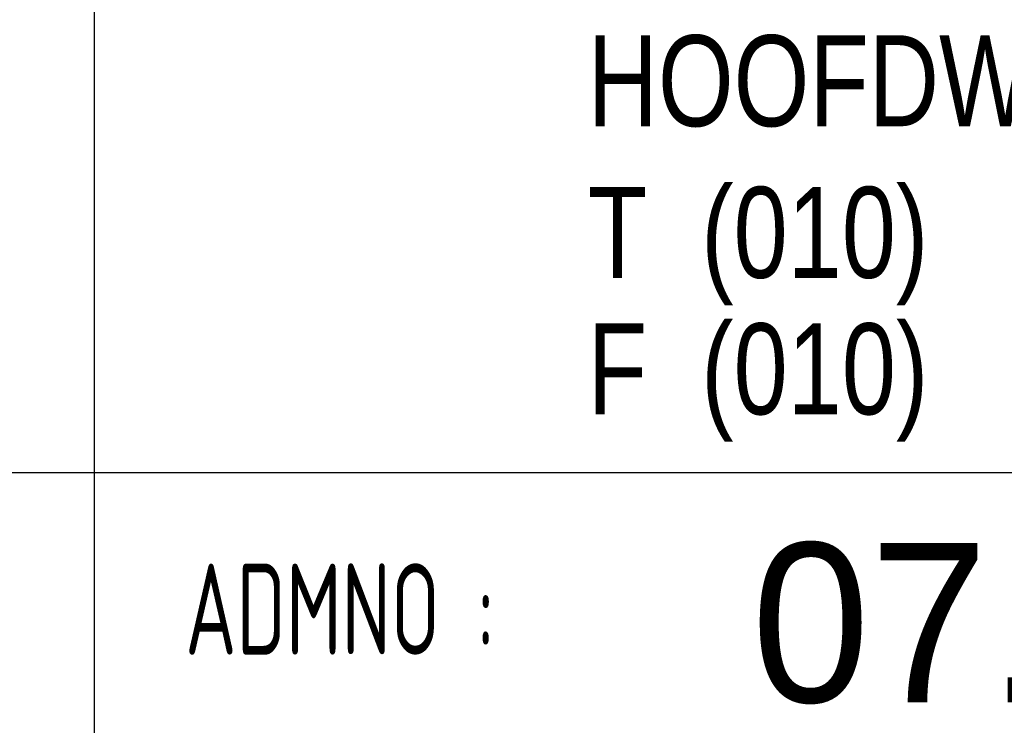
# Model space of a CAD drawing. Extents: x 0 to 86265, y 0 to 29700.
# Tile 27 of 42: x 77611 to 79776, y 3335 to 4886. Entities that reach past the tile are written whole.
import ezdxf
from ezdxf.enums import TextEntityAlignment as Align

# ---------------------------------------------------------------- set-up
doc = ezdxf.new("R2010")
doc.units = 0
doc.header["$LTSCALE"] = 100
for name, color, linetype in [('00att025', 2, 'Continuous'), ('00att035', 3, 'Continuous'), ('00att050', 4, 'Continuous'), ('BL$4----', 7, 'Continuous')]:
    doc.layers.add(name, color=color, linetype=linetype)
doc.styles.add('BURO-018', font='BUROFONT.shx', dxfattribs={"height": 180})
doc.styles.add('BURO-025', font='BUROFONT.shx', dxfattribs={"height": 250})
doc.styles.add('BURO-050', font='BUROFONT.shx', dxfattribs={"height": 500})
doc.styles.add('STYLE2', font='isocp2.shx', dxfattribs={"width": 0.7})

# ---------------------------------------------------------------- blocks, each defined once
blk = doc.blocks.new('STEMPEL GEERDIJK-NIEUW')
at = {"color": 5, "ltscale": 0.5}
for p, q in [((-84.9, 63.9), (-84.9, 9.9)), ((-209.9, 38.9), (-9.9, 38.9))]:
    blk.add_line(p, q, dxfattribs=at)
at = {"color": 1, "ltscale": 0.5, "style": 'BURO-025', "width": 0.8}
for s, p in [('HOOFDWEG 88', (-74.048, 46.514)), ('T  (010) ', (-74.048, 43.181)), ('F  (010) ', (-74.048, 40.181))]:
    blk.add_text(s, height=2, dxfattribs=at).set_placement(p)
at = {"ltscale": 0.5, "style": 'STYLE2', "width": 0.7}
blk.add_text('ADMNO :', height=2, dxfattribs=at).set_placement((-82.9, 34.9))
at = {"color": 1, "ltscale": 0.5, "style": 'BURO-018'}
for tag, p in [('DIVERSEN', (-68.9, 28.9)), ('AANTALBLAD', (-22.9, 28.9))]:
    blk.add_attdef(tag, p, '', height=2, dxfattribs=at)
at = {"layer": '00att025', "color": 1, "linetype": 'Continuous', "style": 'BURO-018'}
for tag, p in [('WZ_GOEDC', (-230.84, 55.442)), ('WZ_GOEDA', (-218.863, 55.442)), ('WZ_GOEDB', (-225.315, 55.031)), ('WZ_INITSC', (-230.84, 40.332)), ('WZ_INITSB', (-224.737, 40.332)), ('WZ_INITSA', (-218.863, 40.332)), ('WZ_DATUMB', (-224.737, 17.774)), ('WZ_DATUMC', (-230.84, 17.774)), ('WZ_DATUMA', (-218.863, 17.774)), ('WZ_CODEC', (-230.84, 10.751)), ('WZ_CODEB', (-224.737, 10.751)), ('WZ_CODEA', (-218.863, 10.751))]:
    blk.add_attdef(tag, text='', height=1.8, rotation=90, dxfattribs=at).set_placement(p, align=Align.MIDDLE_LEFT)
at = {"layer": '00att025', "color": 1, "linetype": 'Continuous'}
for tag, p, height, style in [('TKSCHAAL', (-194.804, 59.901), 2, 'BURO-018'), ('PRDATUM', (-199.225, 49.917), 1.8, 'BURO-018'), ('PRPRLEID', (-179.438, 45.409), 1.8, 'BURO-018'), ('PROPDRGVR1', (-191.434, 32.851), 2.2, 'BURO-025'), ('TK1OMSCHR', (-191.287, 27.025), 2.2, 'BURO-025'), ('TK2OMSCHR', (-191.169, 20.919), 2.2, 'BURO-025'), ('TKFILE', (-63.112, 11.291), 2, 'BURO-018')]:
    blk.add_attdef(tag, p, '', height=height, dxfattribs=dict(at, style=style))
at = {"layer": '00att025', "color": 2, "linetype": 'Continuous'}
for tag, p, height, style in [('PRVRIJ5', (-150.129, 51.989), 2.5, 'BURO-025'), ('PRVRIJ6', (-150.142, 46.083), 2.5, 'BURO-025'), ('PRNUMMER', (-70.447, 33.854), 3.5, 'BURO-050'), ('TKFORMAAT', (-82.528, 17.509), 4, 'BURO-025')]:
    blk.add_attdef(tag, p, '', height=height, dxfattribs=dict(at, style=style))
at = {"layer": '00att025', "color": 1, "linetype": 'Continuous', "style": 'BURO-018'}
blk.add_attdef('TKINIT', text='', height=1.8, dxfattribs=at).set_placement((-179.711, 50.878), align=Align.MIDDLE_LEFT)
at = {"layer": '00att025', "color": 3, "linetype": 'Continuous', "ltscale": 25, "style": 'BURO-025'}
blk.add_attdef('TKFASE', text='', height=4, dxfattribs=at).set_placement((-71.405, 19.481), align=Align.MIDDLE_LEFT)
at = {"layer": '00att035', "color": 2, "linetype": 'Continuous', "style": 'BURO-025'}
blk.add_attdef('PROMSCHR', (-149.998, 57.146), '', height=2.5, dxfattribs=at)
at = {"layer": '00att050', "color": 2, "linetype": 'Continuous', "style": 'BURO-025'}
blk.add_attdef('TKTEKNR', text='', height=4, dxfattribs=at).set_placement((-19.639, 19.603), align=Align.MIDDLE_LEFT)

msp = doc.modelspace()

# ---------------------------------------------------------------- block references
at = {"layer": 'BL$4----'}
ref = msp.add_blockref('STEMPEL GEERDIJK-NIEUW', (86264.6, 0), dxfattribs=dict(at, xscale=100, yscale=100))
ref.add_attrib('PRNUMMER', '07.179', (79219.9, 3385.4), dxfattribs={"layer": '00att025', "color": 2, "linetype": 'Continuous', "height": 350, "style": 'BURO-050'})

doc.saveas('drawing.dxf')
